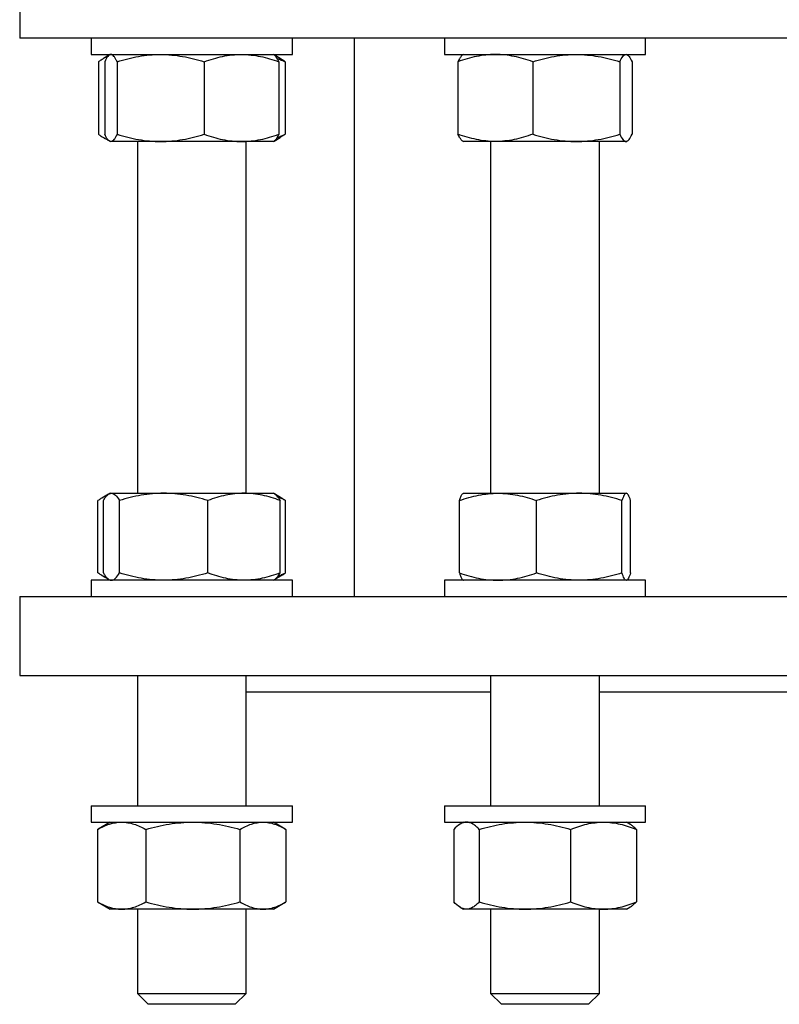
# Model space of a CAD drawing. Header units: millimetres. Extents: x 36 to 762, y 58 to 770.
# Tile 1 of 7: x 46 to 186, y 58 to 239. Entities that reach past the tile are written whole.
import ezdxf

# ---------------------------------------------------------------- set-up
doc = ezdxf.new("R2010")
doc.units = ezdxf.units.MM

msp = doc.modelspace()

# ---------------------------------------------------------------- linework, layer by layer
at = {"color": 7, "linetype": 'Continuous', "lineweight": 25}
for p, q in [((46.21, 247.48), (46.21, 235.48)), ((331.21, 235.48), (46.21, 235.48)), ((59.34, 235.48), (59.34, 232.48)), ((96.34, 232.48), (96.34, 235.48)), ((107.71, 235.48), (107.71, 132.78)), ((124.29, 235.48), (124.29, 232.48)), ((161.29, 232.48), (161.29, 235.48)), ((59.34, 232.48), (84.94, 232.48)), ((62.69, 232.39), (61.6, 231.76)), ((62.84, 232.48), (62.71, 232.4)), ((84.94, 232.48), (96.34, 232.48)), ((92.98, 232.4), (92.84, 232.48)), ((94.09, 231.76), (92.98, 232.4)), ((124.29, 232.48), (159.89, 232.48)), ((127.79, 232.48), (127.66, 232.41)), ((157.92, 232.41), (157.79, 232.48)), ((159.89, 232.48), (161.29, 232.48)), ((60.67, 231.14), (60.67, 217.82)), ((61.84, 231.14), (61.84, 217.82)), ((64.11, 231.14), (64.11, 217.82)), ((80.12, 231.14), (80.12, 217.82)), ((93.85, 231.14), (93.85, 217.82)), ((95.02, 231.14), (95.02, 217.82)), ((126.79, 231.14), (126.79, 217.82)), ((140.54, 231.14), (140.54, 217.82)), ((156.54, 231.14), (156.54, 217.82)), ((158.78, 231.14), (158.78, 217.82)), ((61.6, 217.2), (62.69, 216.57)), ((62.71, 216.56), (62.84, 216.48)), ((62.98, 216.48), (62.84, 216.48)), ((72.12, 216.48), (62.98, 216.48)), ((67.84, 216.48), (67.84, 151.78)), ((86.99, 216.48), (72.12, 216.48)), ((92.84, 216.48), (86.99, 216.48)), ((87.84, 151.78), (87.84, 216.48)), ((92.84, 216.48), (92.98, 216.56)), ((92.98, 216.56), (94.09, 217.2)), ((127.66, 216.55), (127.79, 216.48)), ((133.67, 216.48), (127.79, 216.48)), ((132.79, 216.48), (132.79, 151.78)), ((148.54, 216.48), (133.67, 216.48)), ((157.66, 216.48), (148.54, 216.48)), ((152.79, 151.78), (152.79, 216.48)), ((157.79, 216.48), (157.66, 216.48)), ((157.79, 216.48), (157.92, 216.55)), ((60.6, 137.12), (60.6, 150.44)), ((62.56, 151.62), (61.32, 150.9)), ((61.59, 137.12), (61.59, 150.44)), ((62.84, 151.78), (62.62, 151.65)), ((62.84, 151.78), (63.06, 151.78)), ((63.06, 151.78), (72.67, 151.78)), ((64.54, 137.12), (64.54, 150.44)), ((72.67, 151.78), (87.45, 151.78)), ((80.79, 137.12), (80.79, 150.44)), ((87.45, 151.78), (92.84, 151.78)), ((93.07, 151.65), (92.84, 151.78)), ((94.37, 150.9), (93.07, 151.65)), ((94.1, 137.12), (94.1, 150.44)), ((95.09, 137.12), (95.09, 150.44)), ((127.07, 137.12), (127.07, 150.44)), ((127.79, 151.78), (127.72, 151.75)), ((127.79, 151.78), (134.14, 151.78)), ((134.14, 151.78), (149.08, 151.78)), ((141.22, 137.12), (141.22, 150.44)), ((149.08, 151.78), (157.73, 151.78)), ((156.94, 137.12), (156.94, 150.44)), ((157.73, 151.78), (157.79, 151.78)), ((157.85, 151.75), (157.79, 151.78)), ((158.51, 137.12), (158.51, 150.44)), ((61.32, 136.66), (62.56, 135.95)), ((62.62, 135.91), (62.84, 135.78)), ((92.84, 135.78), (93.07, 135.91)), ((93.07, 135.91), (94.37, 136.66)), ((59.34, 135.78), (59.34, 132.78)), ((96.34, 135.78), (59.34, 135.78)), ((96.34, 132.78), (96.34, 135.78)), ((124.29, 135.78), (124.29, 132.78)), ((161.29, 135.78), (124.29, 135.78)), ((127.72, 135.82), (127.79, 135.78)), ((157.79, 135.78), (157.85, 135.82)), ((161.29, 132.78), (161.29, 135.78)), ((46.21, 132.78), (46.21, 118.28)), ((46.21, 132.78), (331.21, 132.78)), ((46.21, 118.28), (331.21, 118.28)), ((67.84, 118.28), (67.84, 94.28)), ((87.84, 94.28), (87.84, 118.28)), ((132.79, 118.28), (132.79, 94.28)), ((152.79, 94.28), (152.79, 118.28)), ((87.84, 115.28), (132.79, 115.28)), ((152.79, 115.28), (224.63, 115.28)), ((59.34, 94.28), (59.34, 91.28)), ((59.34, 94.28), (71.48, 94.28)), ((71.48, 94.28), (96.34, 94.28)), ((96.34, 91.28), (96.34, 94.28)), ((124.29, 94.28), (124.29, 91.28)), ((124.29, 94.28), (150.57, 94.28)), ((150.57, 94.28), (161.29, 94.28)), ((161.29, 91.28), (161.29, 94.28)), ((59.34, 91.28), (71.48, 91.28)), ((62.84, 91.28), (60.66, 90.02)), ((71.48, 91.28), (96.34, 91.28)), ((95.03, 90.02), (92.84, 91.28)), ((124.29, 91.28), (150.57, 91.28)), ((127.79, 91.28), (127.2, 90.94)), ((150.57, 91.28), (161.29, 91.28)), ((158.38, 90.94), (157.79, 91.28)), ((60.53, 89.94), (60.66, 90.02)), ((60.53, 89.94), (60.53, 76.62)), ((69.39, 89.94), (69.39, 76.62)), ((86.71, 89.94), (86.71, 76.62)), ((95.16, 89.94), (95.16, 76.62)), ((126, 89.94), (126, 76.62)), ((130.71, 89.94), (130.71, 76.62)), ((147.5, 89.94), (147.5, 76.62)), ((159.58, 89.94), (159.58, 76.62)), ((60.53, 76.62), (60.66, 76.55)), ((60.66, 76.54), (62.84, 75.28)), ((92.84, 75.28), (95.03, 76.55)), ((64.96, 75.28), (62.84, 75.28)), ((78.05, 75.28), (64.96, 75.28)), ((67.84, 75.28), (67.84, 59.78)), ((90.94, 75.28), (78.05, 75.28)), ((87.84, 59.78), (87.84, 75.28)), ((92.84, 75.28), (90.94, 75.28)), ((127.2, 75.62), (127.79, 75.28)), ((128.35, 75.28), (127.79, 75.28)), ((139.11, 75.28), (128.35, 75.28)), ((132.79, 75.28), (132.79, 59.78)), ((153.54, 75.28), (139.11, 75.28)), ((152.79, 59.78), (152.79, 75.28)), ((157.79, 75.28), (153.54, 75.28)), ((157.79, 75.28), (158.38, 75.63)), ((67.84, 59.78), (69.84, 57.78)), ((67.84, 59.78), (87.84, 59.78)), ((85.84, 57.78), (87.84, 59.78)), ((132.79, 59.78), (134.79, 57.78)), ((132.79, 59.78), (152.79, 59.78)), ((150.79, 57.78), (152.79, 59.78)), ((85.84, 57.78), (69.84, 57.78)), ((150.79, 57.78), (134.79, 57.78))]:
    msp.add_line(p, q, dxfattribs=at)
for points, knots in [([(60.67, 231.14), (60.85, 231.27), (61.21, 231.53), (61.75, 231.85), (62.16, 232.07), (62.39, 232.15), (62.44, 232.16)], [0, 0, 0, 0, 0.307093, 0.614273, 0.921293, 1, 1, 1, 1]), ([(62.98, 232.48), (62.88, 232.48), (62.78, 232.45), (62.59, 232.32), (62.49, 232.23), (62.21, 231.88), (62.02, 231.54), (61.84, 231.14)], [0, 0, 0, 0, 0.25, 0.25, 0.5, 0.5, 1, 1, 1, 1]), ([(64.11, 231.14), (64.02, 231.34), (63.93, 231.53), (63.74, 231.86), (63.64, 232), (63.36, 232.35), (63.17, 232.48), (62.98, 232.48)], [0, 0, 0, 0, 0.25, 0.25, 0.5, 0.5, 1, 1, 1, 1]), ([(64.11, 231.14), (65.42, 231.55), (66.74, 231.89), (69.41, 232.35), (70.75, 232.48), (72.12, 232.48)], [0, 0, 0, 0, 0.5, 0.5, 1, 1, 1, 1]), ([(72.12, 232.48), (72.8, 232.48), (73.48, 232.45), (74.83, 232.32), (75.5, 232.23), (77.5, 231.88), (78.82, 231.55), (80.12, 231.14)], [0, 0, 0, 0, 0.25, 0.25, 0.5, 0.5, 1, 1, 1, 1]), ([(80.12, 231.14), (81.25, 231.55), (82.38, 231.89), (84.66, 232.35), (85.82, 232.48), (86.99, 232.48)], [0, 0, 0, 0, 0.5, 0.5, 1, 1, 1, 1]), ([(86.99, 232.48), (87.57, 232.48), (88.16, 232.45), (89.31, 232.32), (89.89, 232.23), (91.6, 231.88), (92.73, 231.55), (93.85, 231.14)], [0, 0, 0, 0, 0.25, 0.25, 0.5, 0.5, 1, 1, 1, 1]), ([(93.85, 231.14), (93.81, 231.24), (93.71, 231.44), (93.54, 231.75), (93.36, 232.05), (93.17, 232.26), (93.04, 232.37), (92.98, 232.4), (92.98, 232.4)], [0, 0, 0, 0, 0.16619, 0.332507, 0.571142, 0.809753, 0.970787, 1, 1, 1, 1]), ([(133.67, 232.48), (133.09, 232.48), (132.5, 232.45), (131.33, 232.32), (130.75, 232.23), (129.03, 231.88), (127.9, 231.54), (126.79, 231.14)], [0, 0, 0, 0, 0.25, 0.25, 0.5, 0.5, 1, 1, 1, 1]), ([(127.66, 232.4), (127.66, 232.4), (127.6, 232.38), (127.49, 232.28), (127.31, 232.08), (127.14, 231.82), (126.96, 231.51), (126.85, 231.26), (126.79, 231.14)], [0, 0, 0, 0, 0.000676, 0.198452, 0.396127, 0.597374, 0.798713, 1, 1, 1, 1]), ([(140.54, 231.14), (139.99, 231.34), (139.42, 231.53), (138.28, 231.86), (137.71, 232), (135.98, 232.35), (134.83, 232.48), (133.67, 232.48)], [0, 0, 0, 0, 0.25, 0.25, 0.5, 0.5, 1, 1, 1, 1]), ([(140.54, 231.14), (141.85, 231.55), (143.17, 231.89), (145.83, 232.35), (147.18, 232.48), (148.54, 232.48)], [0, 0, 0, 0, 0.5, 0.5, 1, 1, 1, 1]), ([(148.54, 232.48), (149.22, 232.48), (149.9, 232.45), (151.25, 232.32), (151.92, 232.23), (153.92, 231.88), (155.23, 231.55), (156.54, 231.14)], [0, 0, 0, 0, 0.25, 0.25, 0.5, 0.5, 1, 1, 1, 1]), ([(156.54, 231.14), (156.72, 231.55), (156.91, 231.89), (157.28, 232.35), (157.47, 232.48), (157.66, 232.48)], [0, 0, 0, 0, 0.5, 0.5, 1, 1, 1, 1]), ([(157.66, 232.48), (157.76, 232.48), (157.85, 232.45), (158.04, 232.32), (158.14, 232.23), (158.42, 231.88), (158.6, 231.55), (158.78, 231.14)], [0, 0, 0, 0, 0.25, 0.25, 0.5, 0.5, 1, 1, 1, 1]), ([(93.53, 231.76), (93.71, 231.69), (94.21, 231.51), (94.7, 231.29), (95.02, 231.14)], [0, 0, 0, 0, 0.358347, 1, 1, 1, 1]), ([(95.02, 231.14), (94.84, 231.27), (94.53, 231.5), (94.22, 231.68), (94.09, 231.76)], [0, 0, 0, 0, 0.579015, 1, 1, 1, 1]), ([(60.67, 217.82), (60.85, 217.69), (61.21, 217.43), (61.75, 217.11), (62.16, 216.89), (62.39, 216.81), (62.44, 216.8)], [0, 0, 0, 0, 0.307093, 0.614273, 0.921293, 1, 1, 1, 1]), ([(62.98, 216.48), (62.88, 216.48), (62.78, 216.51), (62.59, 216.63), (62.49, 216.73), (62.21, 217.08), (62.02, 217.41), (61.84, 217.82)], [0, 0, 0, 0, 0.25, 0.25, 0.5, 0.5, 1, 1, 1, 1]), ([(64.11, 217.82), (64.02, 217.62), (63.93, 217.43), (63.74, 217.1), (63.64, 216.95), (63.36, 216.6), (63.17, 216.48), (62.98, 216.48)], [0, 0, 0, 0, 0.25, 0.25, 0.5, 0.5, 1, 1, 1, 1]), ([(64.11, 217.82), (65.42, 217.41), (66.74, 217.07), (69.41, 216.61), (70.75, 216.48), (72.12, 216.48)], [0, 0, 0, 0, 0.5, 0.5, 1, 1, 1, 1]), ([(72.12, 216.48), (72.8, 216.48), (73.48, 216.51), (74.83, 216.63), (75.5, 216.72), (77.5, 217.07), (78.82, 217.41), (80.12, 217.82)], [0, 0, 0, 0, 0.25, 0.25, 0.5, 0.5, 1, 1, 1, 1]), ([(80.12, 217.82), (81.25, 217.41), (82.38, 217.07), (84.66, 216.61), (85.82, 216.48), (86.99, 216.48)], [0, 0, 0, 0, 0.5, 0.5, 1, 1, 1, 1]), ([(86.99, 216.48), (87.57, 216.48), (88.16, 216.51), (89.31, 216.63), (89.89, 216.72), (91.6, 217.07), (92.73, 217.41), (93.85, 217.82)], [0, 0, 0, 0, 0.25, 0.25, 0.5, 0.5, 1, 1, 1, 1]), ([(93.85, 217.82), (93.81, 217.72), (93.71, 217.51), (93.54, 217.21), (93.36, 216.91), (93.17, 216.7), (93.04, 216.59), (92.98, 216.56), (92.98, 216.56)], [0, 0, 0, 0, 0.16619, 0.332507, 0.571142, 0.809753, 0.970787, 1, 1, 1, 1]), ([(93.53, 217.2), (93.71, 217.27), (94.21, 217.44), (94.7, 217.67), (95.02, 217.82)], [0, 0, 0, 0, 0.3583468, 1, 1, 1, 1]), ([(95.02, 217.82), (94.84, 217.69), (94.53, 217.46), (94.22, 217.28), (94.09, 217.2)], [0, 0, 0, 0, 0.579015, 1, 1, 1, 1]), ([(133.67, 216.48), (133.09, 216.48), (132.5, 216.51), (131.33, 216.63), (130.75, 216.73), (129.03, 217.08), (127.9, 217.41), (126.79, 217.82)], [0, 0, 0, 0, 0.25, 0.25, 0.5, 0.5, 1, 1, 1, 1]), ([(127.66, 216.55), (127.66, 216.55), (127.6, 216.58), (127.49, 216.68), (127.31, 216.87), (127.14, 217.14), (126.96, 217.45), (126.85, 217.7), (126.79, 217.82)], [0, 0, 0, 0, 0.0006755, 0.1984518, 0.3961273, 0.5973743, 0.7987126, 1, 1, 1, 1]), ([(140.54, 217.82), (139.99, 217.62), (139.42, 217.43), (138.28, 217.1), (137.71, 216.95), (135.98, 216.6), (134.83, 216.48), (133.67, 216.48)], [0, 0, 0, 0, 0.25, 0.25, 0.5, 0.5, 1, 1, 1, 1]), ([(140.54, 217.82), (141.85, 217.41), (143.17, 217.07), (145.83, 216.61), (147.18, 216.48), (148.54, 216.48)], [0, 0, 0, 0, 0.5, 0.5, 1, 1, 1, 1]), ([(148.54, 216.48), (149.22, 216.48), (149.9, 216.51), (151.25, 216.63), (151.92, 216.72), (153.92, 217.07), (155.23, 217.41), (156.54, 217.82)], [0, 0, 0, 0, 0.25, 0.25, 0.5, 0.5, 1, 1, 1, 1]), ([(156.54, 217.82), (156.72, 217.41), (156.91, 217.07), (157.28, 216.61), (157.47, 216.48), (157.66, 216.48)], [0, 0, 0, 0, 0.5, 0.5, 1, 1, 1, 1]), ([(157.66, 216.48), (157.76, 216.48), (157.85, 216.51), (158.04, 216.63), (158.14, 216.72), (158.42, 217.07), (158.6, 217.41), (158.78, 217.82)], [0, 0, 0, 0, 0.25, 0.25, 0.5, 0.5, 1, 1, 1, 1]), ([(62.28, 151.38), (62.09, 151.29), (61.71, 151.13), (61.15, 150.81), (60.78, 150.57), (60.6, 150.44)], [0, 0, 0, 0, 0.332515, 0.666299, 1, 1, 1, 1]), ([(61.59, 150.44), (61.71, 150.65), (61.83, 150.83), (62.07, 151.16), (62.2, 151.31), (62.57, 151.66), (62.81, 151.78), (63.06, 151.78)], [0, 0, 0, 0, 0.25, 0.25, 0.5, 0.5, 1, 1, 1, 1]), ([(63.06, 151.78), (63.19, 151.78), (63.31, 151.75), (63.56, 151.63), (63.69, 151.54), (64.06, 151.18), (64.3, 150.85), (64.54, 150.44)], [0, 0, 0, 0, 0.25, 0.25, 0.5, 0.5, 1, 1, 1, 1]), ([(72.67, 151.78), (71.98, 151.78), (71.28, 151.75), (69.91, 151.63), (69.23, 151.54), (67.2, 151.19), (65.87, 150.85), (64.54, 150.44)], [0, 0, 0, 0, 0.25, 0.25, 0.5, 0.5, 1, 1, 1, 1]), ([(80.79, 150.44), (79.46, 150.85), (78.13, 151.19), (75.42, 151.66), (74.05, 151.78), (72.67, 151.78)], [0, 0, 0, 0, 0.5, 0.5, 1, 1, 1, 1]), ([(87.45, 151.78), (86.88, 151.78), (86.32, 151.75), (85.19, 151.63), (84.64, 151.54), (82.97, 151.19), (81.88, 150.85), (80.79, 150.44)], [0, 0, 0, 0, 0.25, 0.25, 0.5, 0.5, 1, 1, 1, 1]), ([(94.1, 150.44), (93.01, 150.85), (91.92, 151.19), (89.7, 151.66), (88.58, 151.78), (87.45, 151.78)], [0, 0, 0, 0, 0.5, 0.5, 1, 1, 1, 1]), ([(93.07, 151.65), (93.14, 151.6), (93.31, 151.49), (93.57, 151.22), (93.84, 150.88), (94.01, 150.59), (94.1, 150.44)], [0, 0, 0, 0, 0.219998, 0.4783, 0.739138, 1, 1, 1, 1]), ([(95.09, 150.44), (94.88, 150.54), (94.47, 150.75), (93.99, 150.96), (93.73, 151.05), (93.68, 151.07)], [0, 0, 0, 0, 0.446298, 0.892936, 1, 1, 1, 1]), ([(94.37, 150.9), (94.43, 150.87), (94.67, 150.73), (94.91, 150.57), (95.09, 150.44)], [0, 0, 0, 0, 0.230329, 1, 1, 1, 1]), ([(127.07, 150.44), (127.64, 150.65), (128.22, 150.83), (129.4, 151.16), (129.99, 151.31), (131.76, 151.66), (132.95, 151.78), (134.14, 151.78)], [0, 0, 0, 0, 0.25, 0.25, 0.5, 0.5, 1, 1, 1, 1]), ([(127.07, 150.44), (127.11, 150.57), (127.19, 150.83), (127.32, 151.16), (127.45, 151.43), (127.58, 151.62), (127.67, 151.73), (127.72, 151.74), (127.73, 151.74)], [0, 0, 0, 0, 0.195442, 0.390939, 0.586335, 0.78542, 0.984633, 1, 1, 1, 1]), ([(134.14, 151.78), (134.74, 151.78), (135.34, 151.75), (136.55, 151.63), (137.14, 151.54), (138.92, 151.18), (140.08, 150.85), (141.22, 150.44)], [0, 0, 0, 0, 0.25, 0.25, 0.5, 0.5, 1, 1, 1, 1]), ([(149.08, 151.78), (148.41, 151.78), (147.74, 151.75), (146.42, 151.63), (145.76, 151.54), (143.8, 151.19), (142.5, 150.85), (141.22, 150.44)], [0, 0, 0, 0, 0.25, 0.25, 0.5, 0.5, 1, 1, 1, 1]), ([(156.94, 150.44), (155.66, 150.85), (154.36, 151.19), (151.74, 151.66), (150.42, 151.78), (149.08, 151.78)], [0, 0, 0, 0, 0.5, 0.5, 1, 1, 1, 1]), ([(157.73, 151.78), (157.66, 151.78), (157.59, 151.75), (157.46, 151.63), (157.4, 151.54), (157.2, 151.19), (157.07, 150.85), (156.94, 150.44)], [0, 0, 0, 0, 0.25, 0.25, 0.5, 0.5, 1, 1, 1, 1]), ([(158.51, 150.44), (158.38, 150.85), (158.25, 151.19), (157.99, 151.66), (157.86, 151.78), (157.73, 151.78)], [0, 0, 0, 0, 0.5, 0.5, 1, 1, 1, 1]), ([(62.28, 136.19), (62.09, 136.27), (61.71, 136.44), (61.15, 136.75), (60.78, 137), (60.6, 137.12)], [0, 0, 0, 0, 0.332515, 0.666299, 1, 1, 1, 1]), ([(61.59, 137.12), (61.71, 136.92), (61.83, 136.73), (62.07, 136.4), (62.2, 136.26), (62.57, 135.91), (62.81, 135.78), (63.06, 135.78)], [0, 0, 0, 0, 0.25, 0.25, 0.5, 0.5, 1, 1, 1, 1]), ([(63.06, 135.78), (63.19, 135.78), (63.31, 135.81), (63.56, 135.94), (63.69, 136.03), (64.06, 136.38), (64.3, 136.72), (64.54, 137.12)], [0, 0, 0, 0, 0.25, 0.25, 0.5, 0.5, 1, 1, 1, 1]), ([(72.67, 135.78), (71.98, 135.78), (71.28, 135.81), (69.91, 135.94), (69.23, 136.03), (67.2, 136.38), (65.87, 136.71), (64.54, 137.12)], [0, 0, 0, 0, 0.25, 0.25, 0.5, 0.5, 1, 1, 1, 1]), ([(80.79, 137.12), (79.46, 136.71), (78.13, 136.38), (75.42, 135.91), (74.05, 135.78), (72.67, 135.78)], [0, 0, 0, 0, 0.5, 0.5, 1, 1, 1, 1]), ([(87.45, 135.78), (86.88, 135.78), (86.32, 135.81), (85.19, 135.94), (84.64, 136.03), (82.97, 136.38), (81.88, 136.71), (80.79, 137.12)], [0, 0, 0, 0, 0.25, 0.25, 0.5, 0.5, 1, 1, 1, 1]), ([(94.1, 137.12), (93.01, 136.71), (91.92, 136.38), (89.7, 135.91), (88.58, 135.78), (87.45, 135.78)], [0, 0, 0, 0, 0.5, 0.5, 1, 1, 1, 1]), ([(93.07, 135.92), (93.14, 135.97), (93.31, 136.07), (93.57, 136.34), (93.84, 136.69), (94.01, 136.98), (94.1, 137.12)], [0, 0, 0, 0, 0.219998, 0.4783, 0.739138, 1, 1, 1, 1]), ([(95.09, 137.12), (94.88, 137.02), (94.47, 136.82), (93.99, 136.61), (93.73, 136.52), (93.68, 136.5)], [0, 0, 0, 0, 0.446298, 0.892936, 1, 1, 1, 1]), ([(94.37, 136.67), (94.43, 136.7), (94.67, 136.83), (94.91, 137), (95.09, 137.12)], [0, 0, 0, 0, 0.2303293, 1, 1, 1, 1]), ([(127.07, 137.12), (127.64, 136.92), (128.22, 136.73), (129.4, 136.4), (129.99, 136.26), (131.76, 135.91), (132.95, 135.78), (134.14, 135.78)], [0, 0, 0, 0, 0.25, 0.25, 0.5, 0.5, 1, 1, 1, 1]), ([(127.07, 137.12), (127.11, 136.99), (127.19, 136.73), (127.32, 136.41), (127.45, 136.14), (127.58, 135.94), (127.67, 135.84), (127.72, 135.82), (127.73, 135.82)], [0, 0, 0, 0, 0.195442, 0.3909394, 0.5863348, 0.7854205, 0.9846329, 1, 1, 1, 1]), ([(134.14, 135.78), (134.74, 135.78), (135.34, 135.81), (136.55, 135.94), (137.14, 136.03), (138.92, 136.38), (140.08, 136.72), (141.22, 137.12)], [0, 0, 0, 0, 0.25, 0.25, 0.5, 0.5, 1, 1, 1, 1]), ([(149.08, 135.78), (148.41, 135.78), (147.74, 135.81), (146.42, 135.94), (145.76, 136.03), (143.8, 136.38), (142.5, 136.71), (141.22, 137.12)], [0, 0, 0, 0, 0.25, 0.25, 0.5, 0.5, 1, 1, 1, 1]), ([(156.94, 137.12), (155.66, 136.71), (154.36, 136.38), (151.74, 135.91), (150.42, 135.78), (149.08, 135.78)], [0, 0, 0, 0, 0.5, 0.5, 1, 1, 1, 1]), ([(157.73, 135.78), (157.66, 135.78), (157.59, 135.81), (157.46, 135.94), (157.4, 136.03), (157.2, 136.38), (157.07, 136.71), (156.94, 137.12)], [0, 0, 0, 0, 0.25, 0.25, 0.5, 0.5, 1, 1, 1, 1]), ([(158.51, 137.12), (158.38, 136.71), (158.25, 136.38), (157.99, 135.91), (157.86, 135.78), (157.73, 135.78)], [0, 0, 0, 0, 0.5, 0.5, 1, 1, 1, 1]), ([(60.53, 89.94), (61.25, 90.35), (61.98, 90.69), (63.46, 91.16), (64.2, 91.28), (64.96, 91.28)], [0, 0, 0, 0, 0.5, 0.5, 1, 1, 1, 1]), ([(64.96, 91.28), (65.34, 91.28), (65.71, 91.25), (66.46, 91.13), (66.83, 91.04), (67.94, 90.69), (68.67, 90.35), (69.39, 89.94)], [0, 0, 0, 0, 0.25, 0.25, 0.5, 0.5, 1, 1, 1, 1]), ([(69.39, 89.94), (70.81, 90.35), (72.24, 90.69), (75.12, 91.16), (76.58, 91.28), (78.05, 91.28)], [0, 0, 0, 0, 0.5, 0.5, 1, 1, 1, 1]), ([(78.05, 91.28), (78.79, 91.28), (79.53, 91.25), (80.99, 91.13), (81.71, 91.04), (83.87, 90.69), (85.3, 90.35), (86.71, 89.94)], [0, 0, 0, 0, 0.25, 0.25, 0.5, 0.5, 1, 1, 1, 1]), ([(86.71, 89.94), (87.06, 90.15), (87.4, 90.33), (88.1, 90.66), (88.46, 90.81), (89.51, 91.16), (90.22, 91.28), (90.94, 91.28)], [0, 0, 0, 0, 0.25, 0.25, 0.5, 0.5, 1, 1, 1, 1]), ([(90.94, 91.28), (91.3, 91.28), (91.65, 91.25), (92.37, 91.13), (92.73, 91.04), (93.79, 90.68), (94.48, 90.35), (95.16, 89.94)], [0, 0, 0, 0, 0.25, 0.25, 0.5, 0.5, 1, 1, 1, 1]), ([(128.35, 91.28), (128.16, 91.28), (127.96, 91.25), (127.55, 91.13), (127.36, 91.04), (126.76, 90.68), (126.38, 90.35), (126, 89.94)], [0, 0, 0, 0, 0.25, 0.25, 0.5, 0.5, 1, 1, 1, 1]), ([(130.71, 89.94), (130.52, 90.15), (130.33, 90.33), (129.94, 90.66), (129.74, 90.81), (129.15, 91.16), (128.75, 91.28), (128.35, 91.28)], [0, 0, 0, 0, 0.25, 0.25, 0.5, 0.5, 1, 1, 1, 1]), ([(130.71, 89.94), (132.09, 90.35), (133.47, 90.69), (136.26, 91.16), (137.68, 91.28), (139.11, 91.28)], [0, 0, 0, 0, 0.5, 0.5, 1, 1, 1, 1]), ([(139.11, 91.28), (139.82, 91.28), (140.54, 91.25), (141.95, 91.13), (142.65, 91.04), (144.75, 90.69), (146.13, 90.35), (147.5, 89.94)], [0, 0, 0, 0, 0.25, 0.25, 0.5, 0.5, 1, 1, 1, 1]), ([(147.5, 89.94), (148.49, 90.35), (149.49, 90.69), (151.5, 91.16), (152.51, 91.28), (153.54, 91.28)], [0, 0, 0, 0, 0.5, 0.5, 1, 1, 1, 1]), ([(153.54, 91.28), (154.05, 91.28), (154.57, 91.25), (155.59, 91.13), (156.09, 91.04), (157.6, 90.69), (158.59, 90.35), (159.58, 89.94)], [0, 0, 0, 0, 0.25, 0.25, 0.5, 0.5, 1, 1, 1, 1]), ([(159.58, 89.94), (159.48, 90.05), (159.28, 90.25), (158.94, 90.55), (158.64, 90.79), (158.43, 90.9), (158.38, 90.93)], [0, 0, 0, 0, 0.2494948, 0.4991793, 0.8574334, 1, 1, 1, 1]), ([(60.53, 76.62), (61.25, 76.21), (61.98, 75.88), (63.46, 75.41), (64.2, 75.28), (64.96, 75.28)], [0, 0, 0, 0, 0.5, 0.5, 1, 1, 1, 1]), ([(64.96, 75.28), (65.34, 75.28), (65.71, 75.31), (66.46, 75.44), (66.83, 75.53), (67.94, 75.88), (68.67, 76.21), (69.39, 76.62)], [0, 0, 0, 0, 0.25, 0.25, 0.5, 0.5, 1, 1, 1, 1]), ([(69.39, 76.62), (70.81, 76.21), (72.24, 75.88), (75.12, 75.41), (76.58, 75.28), (78.05, 75.28)], [0, 0, 0, 0, 0.5, 0.5, 1, 1, 1, 1]), ([(78.05, 75.28), (78.79, 75.28), (79.53, 75.31), (80.99, 75.44), (81.71, 75.53), (83.87, 75.88), (85.3, 76.21), (86.71, 76.62)], [0, 0, 0, 0, 0.25, 0.25, 0.5, 0.5, 1, 1, 1, 1]), ([(86.71, 76.62), (87.06, 76.42), (87.4, 76.23), (88.1, 75.9), (88.46, 75.76), (89.51, 75.41), (90.22, 75.28), (90.94, 75.28)], [0, 0, 0, 0, 0.25, 0.25, 0.5, 0.5, 1, 1, 1, 1]), ([(90.94, 75.28), (91.3, 75.28), (91.65, 75.31), (92.37, 75.44), (92.73, 75.53), (93.79, 75.88), (94.48, 76.22), (95.16, 76.62)], [0, 0, 0, 0, 0.25, 0.25, 0.5, 0.5, 1, 1, 1, 1]), ([(128.35, 75.28), (128.16, 75.28), (127.96, 75.31), (127.55, 75.44), (127.36, 75.53), (126.76, 75.88), (126.38, 76.22), (126, 76.62)], [0, 0, 0, 0, 0.25, 0.25, 0.5, 0.5, 1, 1, 1, 1]), ([(130.71, 76.62), (130.52, 76.42), (130.33, 76.23), (129.94, 75.9), (129.74, 75.76), (129.15, 75.41), (128.75, 75.28), (128.35, 75.28)], [0, 0, 0, 0, 0.25, 0.25, 0.5, 0.5, 1, 1, 1, 1]), ([(130.71, 76.62), (132.09, 76.21), (133.47, 75.88), (136.26, 75.41), (137.68, 75.28), (139.11, 75.28)], [0, 0, 0, 0, 0.5, 0.5, 1, 1, 1, 1]), ([(139.11, 75.28), (139.82, 75.28), (140.54, 75.31), (141.95, 75.44), (142.65, 75.53), (144.75, 75.88), (146.13, 76.21), (147.5, 76.62)], [0, 0, 0, 0, 0.25, 0.25, 0.5, 0.5, 1, 1, 1, 1]), ([(147.5, 76.62), (148.49, 76.21), (149.49, 75.88), (151.5, 75.41), (152.51, 75.28), (153.54, 75.28)], [0, 0, 0, 0, 0.5, 0.5, 1, 1, 1, 1]), ([(153.54, 75.28), (154.05, 75.28), (154.57, 75.31), (155.59, 75.44), (156.09, 75.53), (157.6, 75.88), (158.59, 76.21), (159.58, 76.62)], [0, 0, 0, 0, 0.25, 0.25, 0.5, 0.5, 1, 1, 1, 1]), ([(159.58, 76.62), (159.48, 76.52), (159.28, 76.32), (158.94, 76.01), (158.64, 75.77), (158.43, 75.66), (158.38, 75.63)], [0, 0, 0, 0, 0.249495, 0.499179, 0.857433, 1, 1, 1, 1])]:
    msp.add_open_spline(points, degree=3, knots=knots, dxfattribs=at)

doc.saveas('drawing.dxf')
